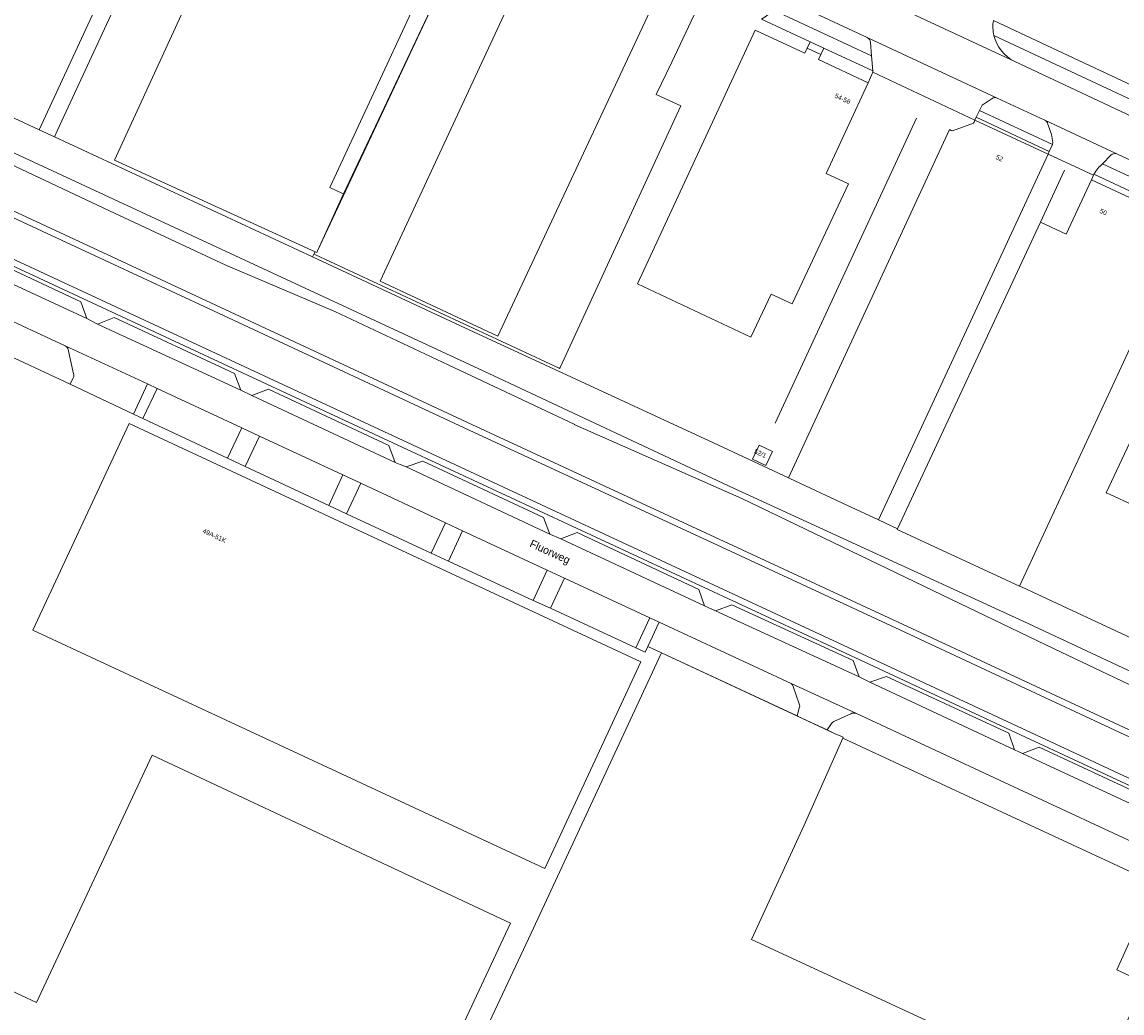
# Model space of a CAD drawing. Header units: metres. Extents: x 151448 to 154749, y 463108 to 465296.
# Tile 98 of 256: x 152323 to 152499, y 464303 to 464462. Entities that reach past the tile are written whole.
import ezdxf
from ezdxf.enums import TextEntityAlignment as Align

# ---------------------------------------------------------------- set-up
doc = ezdxf.new("R2010")
doc.units = ezdxf.units.M
for name, color, linetype, lineweight in [('B-PV-GK-BESCHOEIING-G', 253, 'Continuous', 9), ('B-PV-GR-BEPLANTING_CULTUUR_BODEMBEDEKKER-GV', 253, 'Continuous', 9), ('B-PV-IE-TERREINAFSCHEIDING_KUNSTMATIG_HEKWERK-G', 253, 'Continuous', 9), ('B-PV-OG-BEBOUWING-GV', 1, 'Continuous', 9), ('B-PV-OG-BEBOUWING-T18', 2, 'Continuous', 9), ('B-PV-OG-TERREIN_BEGROEID-GV', 253, 'Continuous', 9), ('B-PV-OG-TERREIN_ERF-GV', 253, 'Continuous', 9), ('B-PV-OG-TERREIN_OEVER-GV', 253, 'Continuous', 9), ('B-PV-OG-TOPOGRAFIE-T18', 2, 'Continuous', 9), ('B-PV-OG-WATER-GV', 253, 'Continuous', 9), ('B-PV-VH-GESLOTENVERHARDING_ASFALT-GV', 253, 'Continuous', 9), ('B-PV-VH-OPENVERHARDING_BETONSTRAATSTEEN-GV', 253, 'Continuous', 9), ('B-PV-VH-OPENVERHARDING_TEGEL-GV', 253, 'Continuous', 9)]:
    doc.layers.add(name, color=color, linetype=linetype, lineweight=lineweight)
doc.styles.add('Drong', font='txt', dxfattribs={"height": 1.8})

msp = doc.modelspace()

# ---------------------------------------------------------------- linework, layer by layer
at = {"layer": 'B-PV-GK-BESCHOEIING-G', "flags": 128}
for points in [[(152289.968, 464455.548), (152396.611, 464406.058), (152436.751, 464387.284), (152483.336, 464365.871), (152566.746, 464326.864)], [(152352.594, 464416.046), (152336.703, 464423.453), (152296.434, 464442.107), (152288.413, 464445.387), (152286.996, 464445.957)], [(152433.395, 464378.476), (152394.399, 464396.561), (152352.594, 464416.046)], [(152467.579, 464362.617), (152464.949, 464363.842), (152433.395, 464378.476)], [(152513.182, 464341.377), (152467.579, 464362.617)]]:
    msp.add_lwpolyline(points, dxfattribs=at)
at = {"layer": 'B-PV-GR-BEPLANTING_CULTUUR_BODEMBEDEKKER-GV'}
for points in [[(152479.087, 464449.789, 0.1861984), (152478.421, 464449.795)], [(152487.206, 464445.621, 0.1992549), (152486.695, 464446.219)], [(152330.058, 464409.484, 0.178724), (152329.61, 464410.088)], [(152330.84, 464404.851, 0.1809157), (152330.941, 464405.597)]]:
    msp.add_lwpolyline(points, format="xyb", dxfattribs=at)
at = {"layer": 'B-PV-GR-BEPLANTING_CULTUUR_BODEMBEDEKKER-GV', "flags": 128}
for points in [[(152478.421, 464449.795), (152476.648, 464448.65), (152476.228, 464447.781)], [(152486.695, 464446.219), (152479.087, 464449.789)], [(152476.228, 464447.781), (152487.914, 464442.317), (152487.976, 464442.639), (152487.754, 464443.964), (152487.206, 464445.621)], [(152320.413, 464414.337), (152318.191, 464409.611), (152330.402, 464403.953), (152330.84, 464404.851)], [(152329.61, 464410.088), (152320.413, 464414.337)], [(152330.941, 464405.597), (152330.058, 464409.484)]]:
    msp.add_lwpolyline(points, dxfattribs=at)
msp.add_lwpolyline([(152487.429, 464441.218), (152475.719, 464446.694), (152475.51, 464446.229), (152487.23, 464440.79)], close=True, dxfattribs=at)
at = {"layer": 'B-PV-IE-TERREINAFSCHEIDING_KUNSTMATIG_HEKWERK-G', "flags": 128}
for points in [[(152328.361, 464444.642), (152354.017, 464500)], [(152391.869, 464471.795), (152370.071, 464425.3)], [(152426.863, 464455.556), (152432.248, 464466.895)], [(152408.979, 464406.62), (152428.324, 464448.517), (152424.398, 464450.365), (152426.863, 464455.556)], [(152443.455, 464397.69), (152466.124, 464446.583)], [(152489.855, 464438.246), (152486.039, 464429.88)], [(152369.714, 464424.65), (152408.826, 464406.467)], [(152425.181, 464360.745), (152404.328, 464315.962), (152391.836, 464289.35)], [(152447.151, 464350.683), (152425.239, 464360.86), (152425.181, 464360.745)], [(152447.151, 464350.683), (152453, 464347.95)]]:
    msp.add_lwpolyline(points, dxfattribs=at)
at = {"layer": 'B-PV-OG-BEBOUWING-GV', "flags": 128}
for points in [[(152296.573, 464468.207), (152294.537, 464463.833), (152294.115, 464462.926), (152292.71, 464459.91), (152325.395, 464444.691), (152350.621, 464499.003), (152344.983, 464501.622), (152345.823, 464503.431), (152342.047, 464505.185), (152341.206, 464503.377), (152318.006, 464514.155), (152312.409, 464502.109), (152307.935, 464492.477), (152307.885, 464492.5)], [(152369.669, 464425.152), (152369.945, 464425.026), (152370.071, 464425.3), (152374.238, 464434.425), (152374.057, 464434.51), (152372.04, 464435.453), (152392.509, 464479.513), (152362.204, 464493.592), (152337.484, 464439.853)], [(152426.062, 464469.519), (152418.997, 464472.823), (152418.569, 464471.908), (152413.668, 464474.201), (152414.096, 464475.116), (152407.031, 464478.42), (152380.094, 464420.426), (152398.969, 464411.598)], [(152421.354, 464419.985), (152439.572, 464411.467), (152442.799, 464418.369), (152446.198, 464416.78), (152455.2, 464436.031), (152451.621, 464437.705), (152458.37, 464452.242), (152450.389, 464455.947), (152450.769, 464456.765), (152448.585, 464457.753), (152448.215, 464456.956), (152440.237, 464460.66)], [(152445.824, 464388.782), (152454.958, 464384.553), (152460.042, 464382.198), (152487.23, 464440.79), (152475.51, 464446.229), (152475.373, 464445.938), (152475.291, 464445.763), (152471.891, 464444.52), (152471.696, 464444.61), (152471.422, 464444.737), (152445.593, 464388.889)], [(152494.171, 464436.697), (152490.107, 464427.983), (152486.039, 464429.88), (152463.061, 464380.766), (152463.009, 464380.655), (152482.622, 464371.559), (152503.483, 464416.408), (152505.75, 464415.354), (152508.53, 464421.33), (152506.263, 464422.385), (152509.578, 464429.512)], [(152523.915, 464407.09), (152530.199, 464420.673), (152521.112, 464424.891), (152518.852, 464419.999), (152519.687, 464419.613), (152517.799, 464415.528), (152516.964, 464415.914), (152515.184, 464412.063), (152514.113, 464412.558), (152513.889, 464412.072), (152509.519, 464414.125), (152496.541, 464386.507), (152497.164, 464386.221), (152504.542, 464382.834), (152501.115, 464375.475), (152505.587, 464373.394), (152509.049, 464380.765), (152509.298, 464380.651), (152521.862, 464408.023)], [(152339.825, 464397.618), (152324.419, 464364.494), (152406.499, 464326.318), (152421.905, 464359.442)], [(152439.836, 464391.923), (152441.977, 464390.91), (152443.022, 464393.117), (152440.881, 464394.131)], [(152454.293, 464347.207), (152448.137, 464333.272), (152439.649, 464314.946), (152494.284, 464289.64), (152502.772, 464307.966), (152498.27, 464310.051), (152504.56, 464323.979), (152504.405, 464323.97), (152491.169, 464330.108)], [(152292.937, 464319.731), (152276.168, 464283.603), (152273.01, 464276.8), (152304.158, 464262.341), (152305.527, 464265.181), (152320.148, 464258.395), (152318.798, 464255.545), (152330.42, 464250.15), (152326.19, 464241.03), (152344.328, 464232.61), (152348.563, 464241.729), (152349.889, 464241.113), (152369.74, 464283.88), (152369.929, 464283.791), (152376.832, 464298.535), (152389.366, 464292.666), (152401.019, 464317.553), (152343.524, 464344.448), (152325, 464304.849)]]:
    msp.add_lwpolyline(points, close=True, dxfattribs=at)
at = {"layer": 'B-PV-OG-TERREIN_BEGROEID-GV', "flags": 128}
for points in [[(152283.306, 464440.48), (152289.662, 464437.516), (152384.435, 464393.482), (152458.559, 464359.042), (152483.633, 464347.374), (152557.858, 464312.834), (152568.941, 464307.687), (152571.937, 464313.561), (152578.161, 464327.316), (152577.25, 464327.727), (152568.488, 464309), (152558.28, 464313.741), (152458.981, 464359.949), (152290.084, 464438.423), (152283.842, 464441.334), (152282.652, 464442.305), (152281.476, 464443.651), (152280.73, 464444.909), (152280.302, 464446.035), (152279.919, 464447.648), (152279.836, 464449.03), (152279.971, 464450.61), (152280.348, 464452.045), (152285.095, 464466.864)], [(152445.279, 464465.174), (152443.285, 464463.827), (152458.924, 464456.544), (152458.739, 464458.69)], [(152458.213, 464459.497), (152446.016, 464465.148)], [(152504.947, 464447.48), (152478.547, 464459.817)], [(152481.883, 464455.631), (152501.595, 464446.421)], [(152497.287, 464440.63), (152495.977, 464439.256)], [(152495.977, 464439.256), (152513.105, 464431.28), (152513.228, 464433.244)], [(152512.7, 464434.162), (152498.364, 464440.801)], [(152446.034, 464355.936), (152424.855, 464365.784), (152423.04, 464361.882), (152425.237, 464360.861), (152446.97, 464350.767), (152447.326, 464351.974)], [(152447.32, 464352.699), (152446.362, 464355.496)], [(152452.376, 464349.373), (152451.821, 464348.501), (152453, 464347.95), (152454.345, 464347.325), (152454.293, 464347.207), (152491.169, 464330.108), (152504.405, 464323.97), (152504.56, 464323.979), (152505.836, 464323.386), (152505.312, 464328.42), (152480.255, 464340.087), (152456.388, 464351.2)], [(152455.571, 464351.101), (152452.864, 464349.85)]]:
    msp.add_lwpolyline(points, dxfattribs=at)
at = {"layer": 'B-PV-OG-TERREIN_BEGROEID-GV'}
for points in [[(152458.739, 464458.69, 0.2695177), (152458.213, 464459.497)], [(152478.547, 464459.817, 0.219117), (152481.883, 464455.631)], [(152498.364, 464440.801, 0.2814654), (152497.287, 464440.63)], [(152446.362, 464355.496, 0.1771143), (152446.034, 464355.936)], [(152447.326, 464351.974, 0.2317197), (152447.32, 464352.699)], [(152456.388, 464351.2, 0.1578025), (152455.571, 464351.101)], [(152452.864, 464349.85, 0.1523475), (152452.376, 464349.373)]]:
    msp.add_lwpolyline(points, format="xyb", dxfattribs=at)
at = {"layer": 'B-PV-OG-TERREIN_ERF-GV', "flags": 128}
for points in [[(152325.395, 464444.691), (152327.855, 464443.549), (152328.361, 464444.642), (152354.017, 464500), (152355.146, 464502.436), (152352.925, 464503.472), (152352.758, 464503.55), (152350.621, 464499.003)], [(152369.484, 464424.757), (152369.669, 464425.152), (152337.484, 464439.853), (152362.204, 464493.592), (152392.509, 464479.513), (152372.04, 464435.453), (152374.057, 464434.51), (152374.238, 464434.425), (152391.869, 464471.795), (152397.094, 464482.94), (152396.821, 464483.066), (152389.982, 464486.208), (152386.371, 464487.911), (152386.349, 464487.863), (152363.466, 464498.531), (152359.044, 464500.617), (152355.146, 464502.436), (152354.017, 464500), (152328.361, 464444.642), (152327.855, 464443.549), (152369.279, 464424.319)], [(152370.071, 464425.3), (152369.945, 464425.026), (152369.669, 464425.152), (152369.484, 464424.757), (152369.714, 464424.65), (152408.826, 464406.467), (152408.894, 464406.435), (152408.979, 464406.62), (152428.324, 464448.517), (152424.398, 464450.365), (152426.863, 464455.556), (152432.248, 464466.895), (152430.236, 464467.825), (152426.751, 464469.424), (152426.147, 464469.701), (152426.062, 464469.519), (152398.969, 464411.598), (152380.094, 464420.426), (152407.031, 464478.42), (152402.859, 464480.398), (152402.819, 464480.31), (152397.094, 464482.94), (152391.869, 464471.795), (152374.238, 464434.425)], [(152449.076, 464458.809), (152448.585, 464457.753), (152450.769, 464456.765), (152451.25, 464457.798)], [(152450.769, 464456.765), (152450.389, 464455.947), (152458.37, 464452.242), (152459.15, 464453.922), (152459.132, 464454.133), (152451.25, 464457.798)], [(152494.171, 464436.697), (152494.506, 464437.414), (152487.23, 464440.79), (152460.042, 464382.198), (152463.061, 464380.766), (152486.039, 464429.88), (152490.107, 464427.983)], [(152497.164, 464386.221), (152496.541, 464386.507), (152509.519, 464414.125), (152513.889, 464412.072), (152514.113, 464412.558), (152515.184, 464412.063), (152516.964, 464415.914), (152517.799, 464415.528), (152519.687, 464419.613), (152518.852, 464419.999), (152521.112, 464424.891), (152530.199, 464420.673), (152523.915, 464407.09), (152521.862, 464408.023), (152509.298, 464380.651), (152509.049, 464380.765), (152505.587, 464373.394), (152501.115, 464375.475), (152504.542, 464382.834)], [(152339.825, 464397.618), (152421.905, 464359.442), (152406.499, 464326.318), (152324.419, 464364.494)], [(152439.836, 464391.923), (152440.881, 464394.131), (152443.022, 464393.117), (152441.977, 464390.91)], [(152304.158, 464262.341), (152273.01, 464276.8), (152276.168, 464283.603), (152292.937, 464319.731), (152325, 464304.849), (152343.524, 464344.448), (152401.019, 464317.553), (152389.366, 464292.666), (152376.832, 464298.535), (152369.929, 464283.791), (152369.74, 464283.88), (152349.889, 464241.113), (152348.563, 464241.729), (152344.328, 464232.61), (152326.19, 464241.03), (152330.42, 464250.15), (152318.798, 464255.545), (152320.148, 464258.395), (152305.527, 464265.181)]]:
    msp.add_lwpolyline(points, close=True, dxfattribs=at)
for points in [[(152432.248, 464466.895), (152426.863, 464455.556), (152424.398, 464450.365), (152428.324, 464448.517), (152408.979, 464406.62), (152408.894, 464406.435), (152408.826, 464406.467), (152369.714, 464424.65), (152369.484, 464424.757), (152369.279, 464424.319), (152392.976, 464413.3), (152433.571, 464394.546), (152445.593, 464388.889), (152471.422, 464444.737), (152471.696, 464444.61), (152471.891, 464444.52), (152475.291, 464445.763), (152475.373, 464445.938), (152475.51, 464446.229), (152459.15, 464453.922), (152458.37, 464452.242), (152451.621, 464437.705), (152455.2, 464436.031), (152446.198, 464416.78), (152442.799, 464418.369), (152439.572, 464411.467), (152421.354, 464419.985), (152440.237, 464460.66), (152448.215, 464456.956), (152448.585, 464457.753), (152449.076, 464458.809), (152441.262, 464462.443)], [(152478.461, 464462.207), (152505.858, 464449.409), (152507.234, 464452.323), (152544.686, 464434.797), (152571.092, 464422.483)], [(152512.963, 464428.996), (152494.588, 464437.591), (152494.506, 464437.414), (152494.171, 464436.697), (152509.578, 464429.512)], [(152503.483, 464416.408), (152482.622, 464371.559), (152483.101, 464371.403), (152503.006, 464362.101)], [(152391.836, 464289.35), (152404.328, 464315.962), (152425.181, 464360.745), (152425.237, 464360.861), (152423.04, 464361.882), (152422.607, 464360.951), (152421.114, 464361.647), (152407.432, 464368.028), (152404.669, 464369.275), (152391.072, 464375.572), (152388.313, 464376.849), (152374.718, 464383.166), (152371.87, 464384.496), (152358.479, 464390.748), (152355.61, 464392.088), (152342.063, 464398.414), (152340.533, 464399.14), (152330.402, 464403.953), (152318.191, 464409.611)], [(152504.56, 464323.979), (152498.27, 464310.051), (152502.772, 464307.966), (152494.284, 464289.64), (152439.649, 464314.946), (152448.137, 464333.272), (152454.293, 464347.207), (152454.345, 464347.325), (152453, 464347.95), (152451.821, 464348.501), (152447.151, 464350.683), (152446.97, 464350.767), (152425.237, 464360.861), (152425.181, 464360.745), (152404.328, 464315.962), (152391.836, 464289.35), (152423.923, 464274.387), (152458.092, 464258.453), (152458.272, 464258.837), (152507.754, 464235.592)]]:
    msp.add_lwpolyline(points, dxfattribs=at)
at = {"layer": 'B-PV-OG-TERREIN_OEVER-GV', "flags": 128}
for points in [[(152292.71, 464459.91), (152294.115, 464462.926), (152285.823, 464466.588), (152285.095, 464466.864), (152280.348, 464452.045), (152279.971, 464450.61), (152279.836, 464449.03), (152279.919, 464447.648), (152280.302, 464446.035), (152280.73, 464444.909), (152281.476, 464443.651), (152282.652, 464442.305), (152283.842, 464441.334), (152290.084, 464438.423), (152458.981, 464359.949), (152558.28, 464313.741), (152568.488, 464309), (152577.25, 464327.727), (152573.82, 464329.275), (152572.099, 464330.052), (152570.129, 464325.337)], [(152503.006, 464362.101), (152483.101, 464371.403), (152482.622, 464371.559), (152463.009, 464380.655), (152463.061, 464380.766), (152460.042, 464382.198), (152454.958, 464384.553), (152445.824, 464388.782), (152445.593, 464388.889), (152433.571, 464394.546), (152392.976, 464413.3), (152369.279, 464424.319), (152327.855, 464443.549), (152325.395, 464444.691), (152292.71, 464459.91)], [(152289.968, 464455.548), (152396.611, 464406.058), (152436.751, 464387.284), (152483.336, 464365.871), (152566.746, 464326.864)], [(152565.498, 464315.909), (152561.578, 464317.796), (152548.414, 464323.396), (152532.93, 464330.387), (152526.84, 464333.268), (152522.861, 464335.374), (152512.337, 464339.564), (152513.182, 464341.377), (152467.579, 464362.617), (152464.949, 464363.842), (152433.395, 464378.476), (152394.399, 464396.561), (152352.594, 464416.046), (152336.703, 464423.453), (152296.434, 464442.107), (152288.413, 464445.387), (152286.996, 464445.957), (152286.9, 464445.726), (152283.755, 464447.034)]]:
    msp.add_lwpolyline(points, dxfattribs=at)
msp.add_lwpolyline([(152566.643, 464326.636), (152566.746, 464326.864), (152483.336, 464365.871), (152436.751, 464387.284), (152396.611, 464406.058), (152289.968, 464455.548), (152289.929, 464455.466), (152300.354, 464449.418), (152317.808, 464440.551), (152336.677, 464431.717), (152355.332, 464423.002), (152372.857, 464415.578), (152391.01, 464407.045), (152411.32, 464397.485), (152411.227, 464397.462), (152438.121, 464385.6), (152470.198, 464370.172), (152488.191, 464361.515), (152506.633, 464352.732), (152525.2, 464344.029), (152550.183, 464332.717)], close=True, dxfattribs=at)
at = {"layer": 'B-PV-OG-WATER-GV', "flags": 128}
for points in [[(152570.027, 464325.109), (152566.643, 464326.636), (152550.183, 464332.717), (152525.2, 464344.029), (152506.633, 464352.732), (152488.191, 464361.515), (152470.198, 464370.172), (152438.121, 464385.6), (152411.227, 464397.462), (152411.32, 464397.485), (152391.01, 464407.045), (152372.857, 464415.578), (152355.332, 464423.002), (152336.677, 464431.717), (152317.808, 464440.551), (152300.354, 464449.418), (152289.929, 464455.466)], [(152565.887, 464317.109), (152562.217, 464318.876), (152559.349, 464321.113), (152550.061, 464325.333), (152520.068, 464339.273), (152465.37, 464364.749), (152394.821, 464397.468), (152337.124, 464424.359), (152296.833, 464443.024), (152288.789, 464446.314), (152287.37, 464446.885), (152284.254, 464448.181)], [(152284.254, 464448.181), (152287.37, 464446.885), (152288.789, 464446.314), (152296.833, 464443.024), (152337.124, 464424.359), (152394.821, 464397.468), (152465.37, 464364.749), (152520.068, 464339.273), (152550.061, 464325.333), (152559.349, 464321.113), (152562.217, 464318.876), (152565.887, 464317.109)], [(152283.855, 464447.264), (152286.996, 464445.957), (152288.413, 464445.387), (152296.434, 464442.107), (152336.703, 464423.453), (152352.594, 464416.046), (152394.399, 464396.561), (152433.395, 464378.476)], [(152433.395, 464378.476), (152464.949, 464363.842), (152467.579, 464362.617), (152513.182, 464341.377), (152519.646, 464338.366), (152549.643, 464324.425), (152558.828, 464320.251), (152561.687, 464318.022), (152565.579, 464316.147)]]:
    msp.add_lwpolyline(points, dxfattribs=at)
at = {"layer": 'B-PV-VH-GESLOTENVERHARDING_ASFALT-GV', "flags": 128}
for points in [[(152605.479, 464398.158), (152573.085, 464413.169), (152501.595, 464446.421), (152481.883, 464455.631), (152466.151, 464462.963), (152443.013, 464473.69), (152411.766, 464488.275), (152399.556, 464493.959), (152386.35, 464499.987), (152364.394, 464510.265), (152351.247, 464516.39), (152333.076, 464524.863), (152317.297, 464532.149)], [(152446.016, 464465.148), (152458.213, 464459.497), (152479.087, 464449.789), (152486.695, 464446.219), (152498.364, 464440.801), (152512.7, 464434.162), (152520.663, 464430.458), (152531.79, 464425.27), (152540.441, 464421.2), (152540.948, 464420.95), (152552.026, 464415.797), (152552.491, 464415.584), (152564.707, 464409.947), (152573.321, 464405.919), (152581.374, 464402.126), (152605.341, 464390.974)], [(152506.409, 464333.936), (152483.117, 464344.739), (152482.534, 464345.003), (152481.835, 464345.319), (152458.645, 464356.177), (152456.916, 464357.002), (152433.88, 464367.602), (152432.145, 464368.409), (152409.073, 464379.116), (152407.337, 464379.888), (152384.26, 464390.681), (152383.298, 464391.052), (152382.501, 464391.36), (152359.511, 464402.12), (152357.733, 464402.973), (152334.754, 464413.57), (152333.079, 464414.447), (152310.061, 464425.104), (152308.324, 464425.935), (152286.702, 464435.978), (152283.308, 464437.613)], [(152320.413, 464414.337), (152329.61, 464410.088), (152342.777, 464403.964), (152344.315, 464403.248), (152357.893, 464396.932), (152360.748, 464395.604), (152374.145, 464389.372), (152376.995, 464388.046), (152390.582, 464381.726), (152393.336, 464380.445), (152406.918, 464374.128), (152409.678, 464372.844), (152423.372, 464366.474), (152424.855, 464365.784), (152446.034, 464355.936), (152456.388, 464351.2), (152480.255, 464340.087), (152505.312, 464328.42)]]:
    msp.add_lwpolyline(points, dxfattribs=at)
at = {"layer": 'B-PV-VH-OPENVERHARDING_BETONSTRAATSTEEN-GV', "flags": 128}
for points in [[(152466.151, 464462.963), (152481.883, 464455.631)], [(152479.087, 464449.789), (152458.213, 464459.497)], [(152458.739, 464458.69), (152458.924, 464456.544), (152459.132, 464454.133), (152459.15, 464453.922)], [(152459.15, 464453.922), (152475.51, 464446.229), (152475.719, 464446.694), (152476.228, 464447.781), (152476.648, 464448.65), (152478.421, 464449.795)], [(152498.364, 464440.801), (152486.695, 464446.219)], [(152487.206, 464445.621), (152487.754, 464443.964), (152487.976, 464442.639), (152487.914, 464442.317), (152487.429, 464441.218), (152487.23, 464440.79), (152494.506, 464437.414)], [(152495.977, 464439.256), (152497.287, 464440.63)], [(152494.506, 464437.414), (152494.588, 464437.591)], [(152340.533, 464399.14), (152342.777, 464403.964), (152329.61, 464410.088)], [(152330.058, 464409.484), (152330.941, 464405.597)], [(152330.84, 464404.851), (152330.402, 464403.953), (152340.533, 464399.14)], [(152456.388, 464351.2), (152446.034, 464355.936)], [(152446.362, 464355.496), (152447.32, 464352.699)], [(152447.326, 464351.974), (152446.97, 464350.767), (152447.151, 464350.683), (152451.821, 464348.501), (152452.376, 464349.373)], [(152452.864, 464349.85), (152455.571, 464351.101)]]:
    msp.add_lwpolyline(points, dxfattribs=at)
at = {"layer": 'B-PV-VH-OPENVERHARDING_BETONSTRAATSTEEN-GV'}
for points in [[(152478.547, 464459.817, -0.0979016), (152478.461, 464462.207)], [(152458.213, 464459.497, -0.2695177), (152458.739, 464458.69)], [(152481.883, 464455.631, -0.219117), (152478.547, 464459.817)], [(152478.421, 464449.795, -0.1861984), (152479.087, 464449.789)], [(152486.695, 464446.219, -0.1992549), (152487.206, 464445.621)], [(152494.588, 464437.591, -0.0837912), (152495.977, 464439.256)], [(152497.287, 464440.63, -0.2814654), (152498.364, 464440.801)], [(152329.61, 464410.088, -0.178724), (152330.058, 464409.484)], [(152330.941, 464405.597, -0.1809157), (152330.84, 464404.851)], [(152446.034, 464355.936, -0.1771143), (152446.362, 464355.496)], [(152447.32, 464352.699, -0.2317197), (152447.326, 464351.974)], [(152455.571, 464351.101, -0.1578025), (152456.388, 464351.2)], [(152452.376, 464349.373, -0.1523475), (152452.864, 464349.85)]]:
    msp.add_lwpolyline(points, format="xyb", dxfattribs=at)
at = {"layer": 'B-PV-VH-OPENVERHARDING_BETONSTRAATSTEEN-GV', "flags": 128}
for points in [[(152310.061, 464425.104), (152333.079, 464414.447), (152332.091, 464417.13), (152312.71, 464426.208)], [(152334.754, 464413.57), (152357.733, 464402.973), (152356.761, 464405.65), (152337.444, 464414.626)], [(152342.777, 464403.964), (152340.533, 464399.14), (152342.063, 464398.414), (152344.315, 464403.248)], [(152342.063, 464398.414), (152355.61, 464392.088), (152357.893, 464396.932), (152344.315, 464403.248)], [(152359.511, 464402.12), (152382.501, 464391.36), (152381.523, 464394.096), (152362.17, 464403.123)], [(152360.748, 464395.604), (152357.893, 464396.932), (152355.61, 464392.088), (152358.479, 464390.748)], [(152358.479, 464390.748), (152371.87, 464384.496), (152374.145, 464389.372), (152360.748, 464395.604)], [(152407.337, 464379.888), (152406.296, 464382.574), (152386.931, 464391.569), (152384.26, 464390.681)], [(152371.87, 464384.496), (152374.718, 464383.166), (152376.995, 464388.046), (152374.145, 464389.372)], [(152390.582, 464381.726), (152376.995, 464388.046), (152374.718, 464383.166), (152388.313, 464376.849)], [(152391.072, 464375.572), (152393.336, 464380.445), (152390.582, 464381.726), (152388.313, 464376.849)], [(152393.336, 464380.445), (152391.072, 464375.572), (152404.669, 464369.275), (152406.918, 464374.128)], [(152432.145, 464368.409), (152431.194, 464371.042), (152411.724, 464380.145), (152409.073, 464379.116)], [(152409.678, 464372.844), (152406.918, 464374.128), (152404.669, 464369.275), (152407.432, 464368.028)], [(152407.432, 464368.028), (152421.114, 464361.647), (152423.372, 464366.474), (152409.678, 464372.844)], [(152456.916, 464357.002), (152455.948, 464359.661), (152436.525, 464368.586), (152433.88, 464367.602)], [(152422.607, 464360.951), (152423.04, 464361.882), (152424.855, 464365.784), (152423.372, 464366.474), (152421.114, 464361.647)], [(152481.835, 464345.319), (152480.951, 464348.009), (152461.313, 464357.1), (152458.645, 464356.177)], [(152483.117, 464344.739), (152506.409, 464333.936), (152505.412, 464336.586), (152485.794, 464345.773)]]:
    msp.add_lwpolyline(points, close=True, dxfattribs=at)
at = {"layer": 'B-PV-VH-OPENVERHARDING_TEGEL-GV', "flags": 128}
for points in [[(152459.132, 464454.133), (152458.924, 464456.544), (152443.285, 464463.827), (152441.511, 464462.614), (152441.262, 464462.443), (152449.076, 464458.809), (152451.25, 464457.798)], [(152475.719, 464446.694), (152487.429, 464441.218), (152487.914, 464442.317), (152476.228, 464447.781)]]:
    msp.add_lwpolyline(points, close=True, dxfattribs=at)
at = {"layer": 'B-PV-VH-OPENVERHARDING_TEGEL-GV'}
for points in [[(152478.461, 464462.207, 0.0979016), (152478.547, 464459.817)], [(152495.977, 464439.256, 0.0837912), (152494.588, 464437.591)]]:
    msp.add_lwpolyline(points, format="xyb", dxfattribs=at)
at = {"layer": 'B-PV-VH-OPENVERHARDING_TEGEL-GV', "flags": 128}
for points in [[(152504.947, 464447.48), (152505.858, 464449.409), (152478.461, 464462.207)], [(152478.547, 464459.817), (152504.947, 464447.48)], [(152567.886, 464305.798), (152567.978, 464305.799), (152568.941, 464307.687), (152557.858, 464312.834), (152483.633, 464347.374), (152458.559, 464359.042), (152384.435, 464393.482), (152289.662, 464437.516), (152283.306, 464440.48)], [(152513.105, 464431.28), (152495.977, 464439.256)], [(152494.588, 464437.591), (152512.963, 464428.996), (152513.105, 464431.28)], [(152312.71, 464426.208), (152332.091, 464417.13), (152333.079, 464414.447), (152334.754, 464413.57), (152337.444, 464414.626), (152356.761, 464405.65), (152357.733, 464402.973), (152359.511, 464402.12), (152362.17, 464403.123), (152381.523, 464394.096), (152382.501, 464391.36), (152383.298, 464391.052), (152384.26, 464390.681), (152386.931, 464391.569), (152406.296, 464382.574), (152407.337, 464379.888), (152409.073, 464379.116), (152411.724, 464380.145), (152431.194, 464371.042), (152432.145, 464368.409), (152433.88, 464367.602), (152436.525, 464368.586), (152455.948, 464359.661), (152456.916, 464357.002), (152458.645, 464356.177), (152461.313, 464357.1), (152480.951, 464348.009), (152481.835, 464345.319), (152482.534, 464345.003), (152483.117, 464344.739), (152485.794, 464345.773), (152505.412, 464336.586)]]:
    msp.add_lwpolyline(points, dxfattribs=at)

# ---------------------------------------------------------------- texts
at = {"layer": 'B-PV-OG-BEBOUWING-T18', "style": 'Drong'}
for s, rotation, p in [('54-56', 334.9, (152454.279, 464449.676)), ('52', 335.1, (152479.427, 464440.156)), ('50', 335.2, (152496.097, 464431.525)), ('52/1', 334.7, (152441.08, 464392.83)), ('49A-51K', 335, (152353.519, 464379.638))]:
    msp.add_text(s, height=0.75, rotation=rotation, dxfattribs=at).set_placement(p, align=Align.MIDDLE)
at = {"layer": 'B-PV-OG-TOPOGRAFIE-T18', "style": 'Drong'}
msp.add_text('Fluorweg', height=1.25, rotation=335.4, dxfattribs=at).set_placement((152407.29, 464376.923), align=Align.MIDDLE)

doc.saveas('drawing.dxf')
